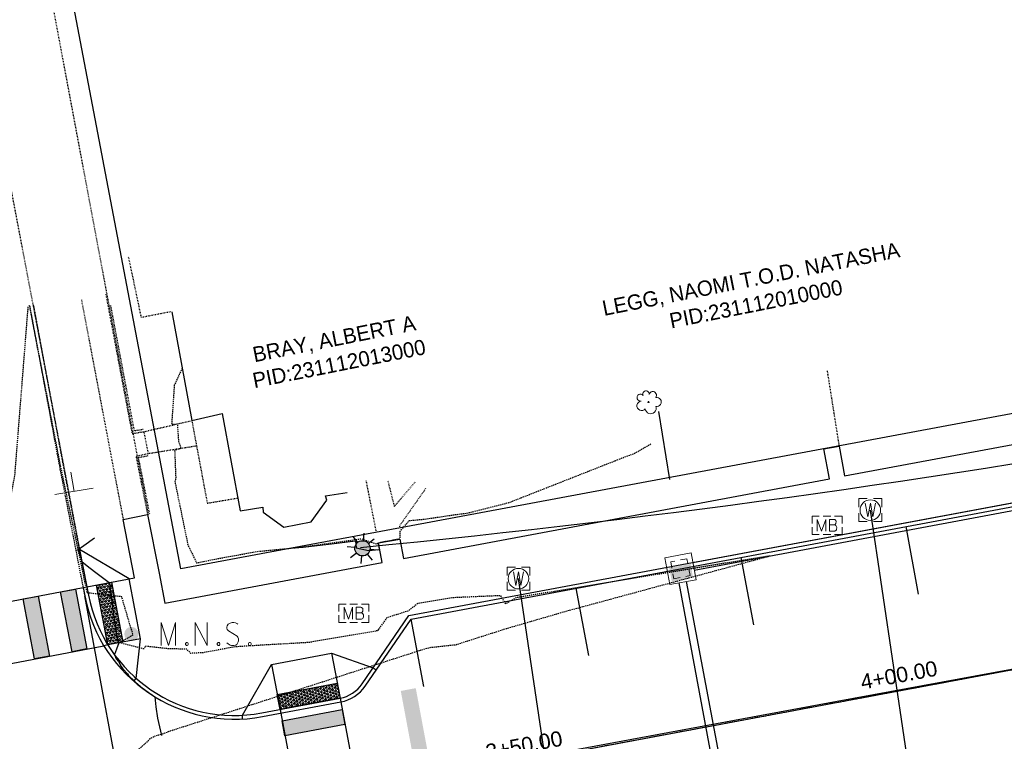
# Model space of a CAD drawing. Header units: feet. Extents: x 1748411 to 1753936, y 447116 to 448712.
# Tile 6 of 35: x 1749853 to 1749983, y 447990 to 448085. Entities that reach past the tile are written whole.
import ezdxf

# ---------------------------------------------------------------- set-up
doc = ezdxf.new("R2010")
doc.units = ezdxf.units.FT
doc.header["$MEASUREMENT"] = 0
for name, pattern in [('CL', [1.9999999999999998, 0.3, -0.15, 1.4, -0.15]), ('conduitpr', [0]), ('drainage01', [1.6, 0.85, -0.75]), ('dsolidcl', [0]), ('fenceex', [0]), ('OhDOT_USTN1', [0.054999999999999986, 0.014, -0.04099999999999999]), ('OhDOT_USTN2', [0.10999999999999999, 0.069, -0.04099999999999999]), ('OhDOT_USTN3', [0.22, 0.165, -0.055]), ('OhDOT_USTN5', [0.11, 0.055, -0.055]), ('rowex', [0]), ('waterex', [0])]:
    doc.linetypes.add(name, pattern=pattern)
for name, color, linetype in [('BD_X_Building', 231, 'Continuous'), ('BD_X_Canopy', 2, 'OhDOT_USTN2'), ('DR_P_Cells', 151, 'Continuous'), ('DR_P_Storm_Sewer', 151, 'Continuous'), ('DT_P_Contour_Major', 30, 'Continuous'), ('DT_P_Contour_Minor', 2, 'Continuous'), ('DT_X_Contour_Major', 132, 'OhDOT_USTN3'), ('DT_X_Contour_Minor', 136, 'OhDOT_USTN3'), ('LT_P_Conduit', 1, 'conduitpr'), ('LT_P_Poles', 2, 'Continuous'), ('PM_P_CL_Double_Solid', 2, 'dsolidcl'), ('PM_P_Crosswalk', 7, 'Continuous'), ('PM_P_Edge_Line', 7, 'Continuous'), ('PM_P_Parking_Lot_Stall', 7, 'Continuous'), ('PM_X_Surveyed_Line', 1, 'Continuous'), ('PV_P_Curb', 120, 'Continuous'), ('PV_P_Curb_Ramp', 120, 'Continuous'), ('PV_P_EOP', 7, 'Continuous'), ('PV_P_Walk', 231, 'Continuous'), ('PV_X_Curb', 120, 'OhDOT_USTN1'), ('PV_X_EOP', 7, 'OhDOT_USTN3'), ('PV_X_Steps', 120, 'OhDOT_USTN1'), ('PV_X_Walk', 120, 'OhDOT_USTN5'), ('RD_X_Cells', 7, 'Continuous'), ('RD_X_Fence', 230, 'fenceex'), ('RD_X_Wall', 120, 'OhDOT_USTN1'), ('RW_X_CL', 6, 'CL'), ('RW_X_Fee_RW', 6, 'rowex'), ('SH_Text', 7, 'Continuous'), ('SN_X_Public', 3, 'Continuous'), ('SV_P_Control_Cells_Set', 7, 'Continuous'), ('SV_X_Control_Cells_Found', 7, 'Continuous'), ('SV_X_Random_Point', 7, 'Continuous'), ('UT_X_Water', 133, 'waterex'), ('UT_X_Water_Cells', 133, 'Continuous'), ('VG_X_Cells', 3, 'Continuous')]:
    doc.layers.add(name, color=color, linetype=linetype)
doc.styles.add('CBUS', font='font31.shx', dxfattribs={"height": 0.1})
doc.styles.add('CoC-LINE', font='romans.shx')
doc.styles.get("Standard").update_dxf_attribs({"font": 'arial.ttf'})
doc.linetypes.add('LITE-SITE-N', pattern='A,0.55,-0.12,["L",CoC-LINE,S=0.07,R=0,X=-0.095,Y=-0.035],0.05', length=0.72)

# ---------------------------------------------------------------- blocks, each defined once
blk = doc.blocks.new('SGN1P')
at = {"layer": 'SN_X_Public', "color": 3, "linetype": 'Continuous', "lineweight": 0}
for p, q in [((0, 0.08), (0, -0.08)), ((0, 0), (-0.08, 0))]:
    blk.add_line(p, q, dxfattribs=at)
blk = doc.blocks.new('*U215', base_point=(1749860.587, 448022.6958, 734.2648999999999))
at = {"xscale": 31.87500000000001, "yscale": 31.87500000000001, "zscale": 31.87500000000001, "rotation": 279.4660643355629}
blk.add_blockref('SGN1P', (1749860.587, 448022.6958, 734.2648999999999), dxfattribs=at)
blk = doc.blocks.new('MB')
at = {"layer": 'RD_X_Cells', "color": 230, "linetype": 'Continuous', "lineweight": 0}
for p, q in [((-0.02558333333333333, 0.06108333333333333), (0.0245, 0.06108333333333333)), ((-0.02558333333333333, -0.06108333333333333), (0.0245, -0.06108333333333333))]:
    blk.add_line(p, q, dxfattribs=at)
at = {"layer": 'RD_X_Cells', "color": 230, "linetype": 'Continuous', "lineweight": 0, "flags": 128}
for points in [[(-0.09999999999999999, 0.01258333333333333), (-0.09999999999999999, 0.06108333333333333), (-0.0515, 0.06108333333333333)], [(-0.06482114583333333, -0.04), (-0.06482114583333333, 0.04), (-0.03584653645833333, -0.04), (-0.008131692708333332, 0.04), (-0.008131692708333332, -0.04)], [(0.05108705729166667, 0.003466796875), (0.05423158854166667, 0.006611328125), (0.05612611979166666, 0.008505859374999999), (0.05738588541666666, 0.010390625), (0.05801088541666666, 0.011650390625), (0.05927065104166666, 0.014169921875), (0.05990541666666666, 0.016064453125), (0.06116518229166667, 0.02046875), (0.06116518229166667, 0.02236328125), (0.06116518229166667, 0.0248828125), (0.06053041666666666, 0.028662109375), (0.05927065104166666, 0.031806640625), (0.05738588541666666, 0.034326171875), (0.05423158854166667, 0.036845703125), (0.05171205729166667, 0.03810546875), (0.05045229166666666, 0.038740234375), (0.04730776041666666, 0.04), (0.01643861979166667, 0.04), (0.01643861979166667, -0.04), (0.05108705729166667, -0.04), (0.05549135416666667, -0.03748046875), (0.05927065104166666, -0.034326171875), (0.06242494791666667, -0.029287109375), (0.06430971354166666, -0.023623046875), (0.06494447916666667, -0.01794921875), (0.06494447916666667, -0.014169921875), (0.06368471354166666, -0.010390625), (0.06116518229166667, -0.0047265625), (0.05801088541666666, -0.000947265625), (0.05108705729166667, 0.003466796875), (0.01643861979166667, 0.003466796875)], [(0.05033333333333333, 0.06108333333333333), (0.09999999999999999, 0.06108333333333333), (0.09999999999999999, 0.01258333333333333)], [(-0.0515, -0.06108333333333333), (-0.09999999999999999, -0.06108333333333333), (-0.09999999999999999, -0.01258333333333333)], [(0.09999999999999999, -0.01258333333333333), (0.09999999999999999, -0.06108333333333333), (0.05033333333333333, -0.06108333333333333)]]:
    blk.add_lwpolyline(points, dxfattribs=at)
blk = doc.blocks.new('*U175', base_point=(1749897.259, 448006.7017, 734.6746999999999))
at = {"color": 0, "linetype": 'ByBlock', "lineweight": -2, "xscale": 19.64529331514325, "yscale": 19.64529331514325, "zscale": 19.64529331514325}
blk.add_blockref('MB', (1749897.259, 448006.7017, 734.6746999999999), dxfattribs=at)
blk = doc.blocks.new('*U176', base_point=(1749959.295, 448018.2371, 734.2333))
at = {"color": 0, "linetype": 'ByBlock', "lineweight": -2, "xscale": 19.64529331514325, "yscale": 19.64529331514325, "zscale": 19.64529331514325}
blk.add_blockref('MB', (1749959.295, 448018.2371, 734.2333), dxfattribs=at)
blk = doc.blocks.new('WM')
at = {"layer": 'UT_X_Water_Cells', "color": 133, "linetype": 'Continuous', "lineweight": 0, "flags": 128}
for points in [[(-0.02, 0.075), (-0.075, 0.075), (-0.075, 0.02)], [(0.075, 0.02), (0.075, 0.075), (0.02, 0.075)], [(-0.03333333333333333, 0.045), (-0.01666666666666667, -0.045), (0, 0.045), (0.01666666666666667, -0.045), (0.03333333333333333, 0.045)], [(-0.075, -0.02), (-0.075, -0.075), (-0.02, -0.075)], [(0.02, -0.075), (0.075, -0.075), (0.075, -0.02)]]:
    blk.add_lwpolyline(points, dxfattribs=at)
at = {"layer": 'UT_X_Water_Cells', "color": 133, "linetype": 'Continuous', "lineweight": 0}
blk.add_circle((-1.940255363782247e-14, 0), 0.0675, dxfattribs=at)
blk = doc.blocks.new('*U152', base_point=(1749918.841, 448011.2455, 734.4249))
at = {"xscale": 20, "yscale": 20, "zscale": 5}
blk.add_blockref('WM', (1749918.841, 448011.2455, 734.4249), dxfattribs=at)
blk = doc.blocks.new('TREE')
at = {"layer": 'VG_X_Cells', "color": 3, "linetype": 'Continuous', "lineweight": 0}
blk.add_circle((0, 0), 0.012, dxfattribs=at)
for centre, radius, start, end in [((-0.04918672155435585, 0.1683766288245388), 0.06583849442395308, 354.0046972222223, 205.9741166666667), ((0.09130802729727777, 0.1414521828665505), 0.07764901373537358, 323.8299555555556, 165.0376027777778), ((-0.1426726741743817, -0.07743288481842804), 0.09868828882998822, 96.17219444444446, 320.5737111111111), ((-0.1654724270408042, 0.0932017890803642), 0.07353570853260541, 39.06254444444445, 279.5412388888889), ((0.1730121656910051, 0.001797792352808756), 0.09573570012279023, 259.1453111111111, 101.459613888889), ((0.04731863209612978, -0.1302604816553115), 0.1141857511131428, 184.9475722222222, 19.45715277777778)]:
    blk.add_arc(centre, radius, start, end, dxfattribs=at)
blk = doc.blocks.new('*U153', base_point=(1749935.882, 448034.4041999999, 735.4712999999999))
at = {"lineweight": -2, "xscale": 6.267479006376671, "yscale": 6.267479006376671, "zscale": 6.267479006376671}
blk.add_blockref('TREE', (1749935.882, 448034.4041999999, 735.4712999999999), dxfattribs=at)
blk = doc.blocks.new('*U155', base_point=(1749964.977, 448020.2355, 734.3649))
at = {"xscale": 20, "yscale": 20, "zscale": 5}
blk.add_blockref('WM', (1749964.977, 448020.2355, 734.3649), dxfattribs=at)
blk = doc.blocks.new('MNAILS')
at = {"layer": 'SV_P_Control_Cells_Set', "linetype": 'Continuous', "lineweight": 0}
h = blk.add_hatch(color=7, dxfattribs=at)
edge = h.paths.add_edge_path()
edge.add_arc((2.499999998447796e-05, -2.916666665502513e-05), 0.0248708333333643, 0, 360)
at = {"layer": 'SV_P_Control_Cells_Set', "color": 7, "linetype": 'Continuous', "lineweight": 0, "flags": 128}
for points in [[(0.1045201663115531, -0.04002916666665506), (0.1045201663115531, 0.03997083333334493), (0.1298729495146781, -0.04002916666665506), (0.1541234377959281, 0.03997083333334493), (0.1541234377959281, -0.04002916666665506)], [(0.2230211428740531, -0.04002916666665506), (0.2230211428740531, 0.03997083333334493), (0.2643614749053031, -0.04002916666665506), (0.2643614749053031, 0.03997083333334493)], [(0.3718309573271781, 0.03429700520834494), (0.3707286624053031, 0.03555677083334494), (0.3690709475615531, 0.03681653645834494), (0.3641148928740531, 0.03871106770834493), (0.3580479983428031, 0.03997083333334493), (0.3536388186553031, 0.03997083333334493), (0.3519896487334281, 0.03997083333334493), (0.3448204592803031, 0.03807630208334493), (0.3387621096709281, 0.03429700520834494), (0.3348998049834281, 0.02925794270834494), (0.3337975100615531, 0.02421888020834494), (0.3337975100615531, 0.02043958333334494), (0.3348998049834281, 0.01540052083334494), (0.3393089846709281, 0.01099622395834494), (0.3696263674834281, -0.007900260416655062), (0.3723778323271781, -0.01041979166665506), (0.3734801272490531, -0.01293932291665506), (0.3745824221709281, -0.01671861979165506), (0.3745824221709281, -0.02049791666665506), (0.3740355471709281, -0.02427721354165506), (0.3734801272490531, -0.02679674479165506), (0.3723778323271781, -0.02995104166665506), (0.3712755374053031, -0.03247057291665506), (0.3701732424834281, -0.03435533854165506), (0.3685240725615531, -0.03624986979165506), (0.3668663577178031, -0.03750963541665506), (0.3646617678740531, -0.03876940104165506), (0.3630125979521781, -0.03939440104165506), (0.3580479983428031, -0.04002916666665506), (0.3503319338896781, -0.04002916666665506), (0.3453758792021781, -0.03876940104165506), (0.338206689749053, -0.03435533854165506), (0.3337975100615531, -0.03057604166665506)], [(0.1927123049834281, -0.02931627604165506), (0.1954637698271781, -0.02931627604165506), (0.1971214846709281, -0.03057604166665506), (0.1987706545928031, -0.03309557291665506), (0.1987706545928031, -0.03624986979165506), (0.1971214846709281, -0.03876940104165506), (0.1954637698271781, -0.04002916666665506), (0.1927123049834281, -0.04002916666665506), (0.1910545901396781, -0.03876940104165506), (0.1894054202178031, -0.03624986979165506), (0.1894054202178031, -0.03309557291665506), (0.1910545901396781, -0.03057604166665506), (0.1927123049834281, -0.02931627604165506)], [(0.3034886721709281, -0.02931627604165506), (0.3062401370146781, -0.02931627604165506), (0.3078978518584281, -0.03057604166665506), (0.3095470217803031, -0.03309557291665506), (0.3095470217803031, -0.03624986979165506), (0.3078978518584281, -0.03876940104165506), (0.3062401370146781, -0.04002916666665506), (0.3034886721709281, -0.04002916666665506), (0.3018309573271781, -0.03876940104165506), (0.300181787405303, -0.03624986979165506), (0.300181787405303, -0.03309557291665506), (0.3018309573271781, -0.03057604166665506), (0.3034886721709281, -0.02931627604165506)], [(0.4126158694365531, -0.02931627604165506), (0.4153673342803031, -0.02931627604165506), (0.4170250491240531, -0.03057604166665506), (0.4186742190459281, -0.03309557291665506), (0.4186742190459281, -0.03624986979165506), (0.4170250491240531, -0.03876940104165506), (0.4153673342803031, -0.04002916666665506), (0.4126158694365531, -0.04002916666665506), (0.4109581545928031, -0.03876940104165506), (0.4093089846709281, -0.03624986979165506), (0.4093089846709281, -0.03309557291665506), (0.4109581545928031, -0.03057604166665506), (0.4126158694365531, -0.02931627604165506)]]:
    blk.add_lwpolyline(points, dxfattribs=at)
blk = doc.blocks.new('*U134', base_point=(1749868.1, 448003.9789999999, 734.04))
at = {"xscale": 37.50000000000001, "yscale": 37.50000000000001, "zscale": 37.50000000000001}
blk.add_blockref('MNAILS', (1749868.1, 448003.9789999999, 734.04), dxfattribs=at)
blk = doc.blocks.new('*U301')
h = blk.add_hatch()
h.set_pattern_fill('HEX', color=0, scale=0.9999999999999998, angle=-529.0250155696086)
h.set_pattern_definition([(190.9749844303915, (-3.926816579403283, -0.7615167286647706), (0.04121856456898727, -0.2125465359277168), [0.125, -0.2499999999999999]), (310.9749844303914, (-3.926816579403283, -0.7615167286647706), (0.163461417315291, 0.1419695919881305), [0.125, -0.2499999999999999]), (250.9749844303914, (-4.049530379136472, -0.7853142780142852), (0.2046799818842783, -0.07057694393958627), [0.125, -0.2499999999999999])])
h.paths.add_polyline_path([(0, 0), (-7.853658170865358, -1.523038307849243), (-7.472897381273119, -3.48645910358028), (0.3807607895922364, -1.963420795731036)])
at = {"color": 0}
blk.add_lwpolyline([(0, 0), (-7.853658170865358, -1.523038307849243), (-7.472897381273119, -3.48645910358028), (0.3807607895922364, -1.963420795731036)], close=True, dxfattribs=at)
blk = doc.blocks.new('*U303')
h = blk.add_hatch()
h.set_pattern_fill('HEX', color=0, scale=0.9999999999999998, angle=-439.2196384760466)
h.set_pattern_definition([(280.7803615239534, (0.7485315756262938, -3.931260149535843), (0.2126853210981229, 0.04049634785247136), [0.125, -0.2499999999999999]), (40.78036152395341, (0.7485315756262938, -3.931260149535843), (-0.1414135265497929, 0.1639427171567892), [0.125, -0.2499999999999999]), (340.7803615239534, (0.7719121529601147, -4.054054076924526), (0.07127179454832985, 0.2044390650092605), [0.125, -0.2499999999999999])])
h.paths.add_polyline_path([(0, 0), (1.496710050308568, -7.860665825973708), (3.461412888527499, -7.486576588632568), (1.964702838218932, 0.374089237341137)])
at = {"color": 0}
blk.add_lwpolyline([(0, 0), (1.496710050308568, -7.860665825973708), (3.461412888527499, -7.486576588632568), (1.964702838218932, 0.374089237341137)], close=True, dxfattribs=at)
blk = doc.blocks.new('LITE-POLE-N')
blk.add_hatch(color=256).paths.add_polyline_path([(1, 0, 1), (-1, 0, 1)])
for p, q in [((-1.414213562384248, 1.414213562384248), (-0.7071067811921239, 0.7071067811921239)), ((0, 1.999999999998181), (0, 0.9999999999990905)), ((0.70710694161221, 0.7071066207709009), (1.414213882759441, 1.414213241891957)), ((-1.000000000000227, -2.265460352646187e-07), (-2.000000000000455, -4.539060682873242e-07)), ((-0.7071066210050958, -0.7071069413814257), (-1.414213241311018, -1.414213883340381)), ((0, -0.9999999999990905), (0, -2.000000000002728)), ((0.7071067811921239, -0.7071067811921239), (1.414213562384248, -1.414213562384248)), ((1.000000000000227, -2.268961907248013e-07), (2.000000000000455, -4.53205757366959e-07))]:
    blk.add_line(p, q)
blk.add_circle((0, 0), 1)
blk = doc.blocks.new('CB3A-P')
at = {"layer": 'Defpoints', "color": 20, "linetype": 'drainage01', "lineweight": 0}
blk.add_lwpolyline([(1.083331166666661, 1.12499774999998), (-1.083331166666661, 1.12499774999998), (-1.083331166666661, -1.12499774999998), (1.083331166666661, -1.12499774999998), (1.083331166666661, 1.12499774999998)], close=True, dxfattribs=at)
at = {"layer": 'DR_P_Cells', "color": 151, "linetype": 'Continuous', "lineweight": 13, "flags": 128}
blk.add_lwpolyline([(-1.749996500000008, 1.791663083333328), (1.749996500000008, 1.791663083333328), (1.749996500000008, -1.791663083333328), (-1.749996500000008, -1.791663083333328), (-1.749996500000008, 1.791663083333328)], close=True, dxfattribs=at)
at = {"layer": 'DR_P_Cells', "color": 151, "linetype": 'Continuous', "lineweight": 0, "extrusion": (0, 0, -1)}
blk.add_solid([(1.416663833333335, 0.3749992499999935), (-1.416663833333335, 0.3749992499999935), (1.416663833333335, -1.458330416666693), (-1.416663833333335, -1.458330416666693)], dxfattribs=at)

msp = doc.modelspace()

# ---------------------------------------------------------------- hatches: boundary and pattern name
at = {"layer": 'PM_P_Crosswalk'}
h = msp.add_hatch(color=256, dxfattribs=at)
h.dxf.hatch_style = 1
h.paths.add_polyline_path([(1749855.40060856, 448000.717116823), (1749853.904256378, 448008.5759031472), (1749855.868959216, 448008.9499923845), (1749857.365311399, 448001.09120606)])
h.paths.add_polyline_path([(1749860.312365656, 448001.6523399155), (1749858.816013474, 448009.5111262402), (1749860.780716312, 448009.8852154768), (1749862.277068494, 448002.0264291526)])
h = msp.add_hatch(color=256, dxfattribs=at)
h.dxf.hatch_style = 1
h.paths.add_polyline_path([(1749905.618212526, 447984.7189904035), (1749907.584174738, 447985.0864037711), (1749905.379694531, 447996.8821770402), (1749903.41373232, 447996.5147636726)])
h = msp.add_hatch(color=256, dxfattribs=at)
h.dxf.hatch_style = 1
h.paths.add_polyline_path([(1749887.86545764, 447992.6155354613), (1749895.729281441, 447994.0851842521), (1749896.096694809, 447992.1192220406), (1749888.232871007, 447990.6495732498)])

# ---------------------------------------------------------------- linework, layer by layer
at = {"color": 7, "linetype": 'Continuous', "lineweight": -3, "flags": 128}
msp.add_lwpolyline([(1749575.901489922, 447923.1229830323), (1750278.466880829, 448054.4235314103), (1750351.0686414, 448069.8854826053), (1750790.007110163, 448157.1003943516, 0.00409262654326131), (1750793.213049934, 448157.7647211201), (1750938.258554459, 448189.0610228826, 0.01292986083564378), (1750948.308282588, 448191.5029956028), (1751026.944275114, 448212.7782244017)], format="xyb", dxfattribs=at)
at = {"layer": 'BD_X_Building', "flags": 128}
msp.add_lwpolyline([(1749873.415999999, 448046.2212999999), (1749876.017, 448031.9679999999), (1749880.01, 448032.9197999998), (1749882.362, 448020.1365), (1749885.32, 448020.6254000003), (1749885.371, 448019.9482999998), (1749888.062, 448018.0153999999), (1749891.672, 448018.7033000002), (1749893.716, 448021.5296999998), (1749893.530999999, 448022.1128000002), (1749896.408, 448022.5540999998)], dxfattribs=at)
at = {"layer": 'BD_X_Canopy', "flags": 128}
for points in [[(1749867.694, 448053.4622999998), (1749869.364, 448045.5263), (1749873.231, 448046.2771000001)], [(1749876.017, 448031.9679999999), (1749878.043, 448021.1395), (1749882.051256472, 448021.8254148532)]]:
    msp.add_lwpolyline(points, dxfattribs=at)
at = {"layer": 'DR_P_Storm_Sewer', "color": 151, "linetype": 'Continuous', "lineweight": -3}
for p, q in [((1749941.702456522, 448013.3587790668), (1750110.011024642, 448044.8135127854)), ((1749941.886163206, 448012.375797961), (1750110.19473132, 448043.8305316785)), ((1749947.951503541, 447973.1169572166), (1749940.894727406, 448010.876484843)), ((1749946.969754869, 447972.9266560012), (1749939.9117463, 448010.6927781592))]:
    msp.add_line(p, q, dxfattribs=at)
at = {"layer": 'DT_P_Contour_Major', "color": 30, "linetype": 'Continuous', "lineweight": -3, "elevation": 735, "flags": 128}
msp.add_lwpolyline([(1749889.358516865, 448015.377198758), (1749889.369989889, 448015.3475903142), (1749889.39527499, 448015.2823370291), (1749890.499279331, 448015.3741427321), (1749890.616477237, 448015.3822300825), (1749893.94794726, 448015.7882230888), (1749894.341951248, 448015.8131065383), (1749897.482812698, 448016.1831225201), (1749897.551528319, 448015.3045075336), (1749899.184594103, 448014.915517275), (1749900.581693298, 448015.071374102), (1749900.63709696, 448015.0978745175), (1749900.476711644, 448015.9450691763), (1749901.210674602, 448016.072262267), (1749901.201880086, 448016.1325285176), (1749901.346867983, 448016.1777986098)], dxfattribs=at)
at = {"layer": 'DT_P_Contour_Minor', "color": 2, "linetype": 'Continuous', "lineweight": -3, "elevation": 734, "flags": 128}
msp.add_lwpolyline([(1749863.124443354, 448016.5224950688), (1749863.125895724, 448016.5227500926), (1749863.266135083, 448016.5473749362), (1749861.852682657, 448015.5401134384), (1749861.134504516, 448015.0437638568), (1749861.610154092, 448013.47457877), (1749862.533351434, 448012.7658388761), (1749863.615508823, 448011.9350651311), (1749864.994006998, 448010.8767901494), (1749865.189765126, 448010.72650636), (1749865.212118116, 448010.5185775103), (1749865.681682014, 448007.1860468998), (1749865.74506683, 448006.5422566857), (1749865.858457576, 448005.8406350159), (1749866.029811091, 448005.0734681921), (1749866.204745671, 448003.5302090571), (1749866.434148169, 448002.8178207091), (1749866.136403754, 448002.0142421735), (1749865.886849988, 448001.2865276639), (1749866.119691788, 448000.7221525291), (1749866.139865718, 448000.6931215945), (1749866.390524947, 448000.3581338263), (1749866.765394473, 447999.7313225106), (1749866.989616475, 447999.4010634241), (1749867.567191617, 447998.7512663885), (1749867.73127329, 447998.5549542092), (1749868.451321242, 447997.848781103), (1749868.648173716, 447997.6703669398), (1749868.700640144, 447997.6232090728), (1749869.575654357, 447996.8911450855), (1749869.66160343, 447996.8205326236), (1749870.641814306, 447996.1007034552), (1749870.671046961, 447996.0796696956), (1749871.176654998, 447995.7554812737), (1749871.318480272, 447994.4163496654), (1749871.502913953, 447992.9361803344), (1749872.050550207, 447990.6772436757)], dxfattribs=at)
at = {"layer": 'DT_X_Contour_Major', "color": 132, "linetype": 'OhDOT_USTN3', "lineweight": -3, "elevation": 735, "flags": 128}
msp.add_lwpolyline([(1749874.760387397, 448038.8541501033), (1749873.725284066, 448036.6383400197), (1749873.37330619, 448031.5014013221), (1749874.118796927, 448031.5310454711), (1749874.271530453, 448029.2809745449), (1749874.585353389, 448028.3060878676), (1749873.770312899, 448028.0503614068), (1749873.910861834, 448024.4252077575), (1749873.807939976, 448023.9247221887), (1749875.498671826, 448015.6764223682), (1749876.647099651, 448013.3118587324), (1749878.817508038, 448013.7591768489), (1749884.529250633, 448014.8052268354), (1749890.270598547, 448015.3681618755), (1749898.288900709, 448016.4836475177), (1749900.236945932, 448015.7955653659), (1749900.496053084, 448015.957129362), (1749902.583524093, 448016.3620017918), (1749903.255274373, 448016.4787335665), (1749903.331186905, 448016.6119152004), (1749903.334117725, 448017.4531732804), (1749904.524462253, 448018.8645808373), (1749906.519106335, 448019.0514581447), (1749910.79730573, 448019.6790430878), (1749912.04702589, 448019.8245659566), (1749917.561892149, 448021.2148263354), (1749932.987921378, 448027.2899413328), (1749933.988287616, 448027.6270906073), (1749936.240293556, 448028.9563144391)], dxfattribs=at)
at = {"layer": 'DT_X_Contour_Minor', "color": 136, "linetype": 'OhDOT_USTN3', "lineweight": -3, "elevation": 734, "flags": 128}
for points in [[(1749755.249456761, 447986.7017300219), (1749770.955506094, 447989.5419741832), (1749786.618155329, 447992.4469147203), (1749787.087994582, 447994.1477262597), (1749787.287330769, 447994.8379926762), (1749788.172474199, 447994.9874710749), (1749791.218167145, 447995.5906471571), (1749791.578580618, 447995.1082644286), (1749792.647151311, 447993.5553288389), (1749794.65711419, 447994.4846259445), (1749810.423399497, 447997.4207923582), (1749811.516771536, 447997.1835142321), (1749812.014203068, 447997.9915090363), (1749812.106881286, 447998.2056722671), (1749809.96466715, 448009.1006038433), (1749809.575768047, 448011.0885413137), (1749807.505332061, 448022.0903614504), (1749809.012805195, 448024.7486412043), (1749810.847775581, 448025.2399175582), (1749812.967670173, 448017.9408857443), (1749816.741331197, 448012.7152303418), (1749816.956586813, 448012.4854449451), (1749817.011784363, 448012.4636501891), (1749821.550971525, 448005.0673465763), (1749820.286155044, 448013.5871514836), (1749817.708207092, 448027.4941503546), (1749826.993310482, 448017.3994366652), (1749834.461278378, 448014.5722147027), (1749839.015343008, 448014.1610720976), (1749846.814373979, 448014.3065312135), (1749851.479379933, 448017.6675570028), (1749852.824305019, 448024.7803907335), (1749854.543654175, 448046.5688951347), (1749854.557387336, 448047.0210529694)], [(1749809.262716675, 447936.0813231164), (1749819.885022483, 447938.3004479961), (1749821.051903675, 447938.9788134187), (1749822.539221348, 447939.7305910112), (1749825.325618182, 447940.4497345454), (1749826.358985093, 447940.8037026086), (1749827.793988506, 447939.8059701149), (1749833.442518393, 447932.6093451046), (1749836.860994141, 447916.3133663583), (1749838.235360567, 447911.1249947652), (1749839.350914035, 447908.9846985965), (1749839.309788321, 447917.1422057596), (1749835.64119947, 447938.3960984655), (1749847.9112111, 447946.8225163), (1749853.146510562, 447951.4737920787), (1749859.069712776, 447953.9813154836), (1749864.896255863, 447954.4138221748), (1749871.95593397, 447956.5016172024), (1749876.207295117, 447957.8064307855), (1749877.650895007, 447959.0914795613), (1749877.845836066, 447959.2081786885), (1749878.357736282, 447959.3173594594), (1749883.755450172, 447960.2636319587), (1749877.554137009, 447960.2154079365), (1749863.900032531, 447959.6480128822), (1749860.735703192, 447961.6700298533), (1749837.546077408, 447971.9944695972), (1749864.610608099, 447984.6886164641), (1749870.583319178, 447990.2677482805), (1749871.07843984, 447990.5458900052), (1749871.294853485, 447990.639438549), (1749871.37063239, 447990.660292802), (1749872.153941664, 447990.8920327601), (1749873.218381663, 447991.2927759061), (1749878.212910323, 447992.895629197), (1749906.171308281, 448001.9251300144), (1749907.258880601, 448002.2270708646), (1749910.621531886, 448002.5843579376), (1749917.297414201, 448004.7194459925), (1749925.004447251, 448006.9611528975), (1749951.843074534, 448014.2429708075), (1749918.5451875, 448008.737665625), (1749917.172985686, 448007.9484303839), (1749916.520990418, 448009.0084289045), (1749910.190447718, 448008.7380487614), (1749905.67545645, 448007.9928407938), (1749904.349346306, 448006.9892576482), (1749901.57309242, 448006.0993042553), (1749900.351528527, 448004.4096373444), (1749899.858432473, 448004.3091930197), (1749896.665707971, 448003.7676193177), (1749891.356371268, 448002.8678472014), (1749885.283937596, 448002.5206186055), (1749881.696234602, 448002.2950608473), (1749877.524581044, 448001.534519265), (1749875.90633318, 448001.443917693), (1749875.350080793, 448002.0007622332), (1749873.027555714, 448002.0357829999), (1749869.918211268, 448002.3775070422), (1749869.7275, 448002.0296389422), (1749868.640615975, 448002.2995354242), (1749866.504793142, 448002.8377900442), (1749868.331613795, 448003.8882415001), (1749867.915784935, 448005.1648443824), (1749866.841858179, 448008.8644552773), (1749862.349789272, 448009.3714957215), (1749862.311707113, 448009.3713058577), (1749861.680081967, 448012.4074885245), (1749858.892612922, 448025.650258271), (1749854.806909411, 448046.7550429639), (1749854.750906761, 448047.0468442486)]]:
    msp.add_lwpolyline(points, dxfattribs=at)
at = {"layer": 'LT_P_Conduit', "linetype": 'LITE-SITE-N'}
msp.add_arc((1749765.735416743, 449385.9961717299), 1377.031249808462, 275.5170125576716, 285.517012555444, dxfattribs=at)
at = {"layer": 'PM_P_CL_Double_Solid'}
msp.add_line((1749907.579866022, 447985.1094589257), (1750270.798695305, 448052.9904449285), dxfattribs=at)
at = {"layer": 'PM_P_Edge_Line'}
for points in [[(1749822.542546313, 448002.6044768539), (1749861.763067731, 448010.0722600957)], [(1749822.716390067, 447994.4938783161), (1749864.49822163, 448002.4493478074)], [(1749895.545574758, 447995.0681653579), (1749899.954535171, 447971.4766188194)], [(1749887.681750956, 447993.5985165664), (1749892.09071137, 447970.0069700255)]]:
    msp.add_lwpolyline(points, dxfattribs=at)
for points in [[(1749860.312365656, 448001.652339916), (1749858.816013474, 448009.5111262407), (1749860.780716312, 448009.8852154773), (1749862.277068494, 448002.026429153)], [(1749855.40060856, 448000.7171168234), (1749853.904256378, 448008.5759031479), (1749855.868959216, 448008.9499923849), (1749857.365311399, 448001.0912060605)], [(1749887.86545764, 447992.6155354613), (1749895.729281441, 447994.0851842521), (1749896.096694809, 447992.1192220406), (1749888.232871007, 447990.6495732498)], [(1749887.86545764, 447992.6155354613), (1749895.729281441, 447994.0851842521), (1749896.096694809, 447992.1192220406), (1749888.232871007, 447990.6495732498)]]:
    msp.add_lwpolyline(points, close=True, dxfattribs=at)
at = {"layer": 'PM_P_Parking_Lot_Stall'}
for points in [[(1749971.304978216, 448009.2266356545), (1749969.651618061, 448018.0734656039)], [(1749949.67939389, 448005.1850886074), (1749948.026033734, 448014.0319185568)], [(1749928.053809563, 448001.1435415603), (1749926.400449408, 448009.9903715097)], [(1749906.428225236, 447997.1019945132), (1749904.774865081, 448005.9488244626)]]:
    msp.add_lwpolyline(points, dxfattribs=at)
at = {"layer": 'PM_X_Surveyed_Line', "flags": 128}
msp.add_lwpolyline([(1749878.479, 447979.8719999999), (1749920.235, 447987.7203999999), (1749960.642, 447995.1722), (1749999.423, 448002.309), (1750036.011, 448008.9027), (1750070.867, 448015.2960999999), (1750106.195, 448021.7758999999), (1750143.77, 448028.8242), (1750181.981, 448036.0685), (1750229.69, 448045.0521999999), (1750278.429, 448054.6192)], dxfattribs=at)
at = {"layer": 'PV_P_Curb'}
msp.add_lwpolyline([(1749862.258612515, 448010.1686852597), (1749862.465782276, 448009.0800844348, 0.4119687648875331), (1749885.188153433, 447993.6411516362), (1749895.453721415, 447995.5596559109, 0.1989123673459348), (1749898.339419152, 447997.4397952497), (1749904.479429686, 448006.4022681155), (1750056.265684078, 448034.7691912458), (1750065.228156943, 448028.6291807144, 0.1989123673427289), (1750068.598112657, 448027.9181435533), (1750068.64572182, 448027.927041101, 0.4142135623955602), (1750076.238828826, 448039.010575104), (1750074.218055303, 448049.8233672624), (1750074.709545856, 448049.9152206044)], format="xyb", dxfattribs=at)
msp.add_lwpolyline([(1749860.806872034, 448014.9799289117), (1749861.296176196, 448015.0752634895), (1749862.258612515, 448010.1686852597)], dxfattribs=at)
at = {"layer": 'PV_P_EOP'}
msp.add_lwpolyline([(1749861.763067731, 448010.0722600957), (1749861.975061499, 448008.9842033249, 0.4119648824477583), (1749885.280006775, 447993.1496610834), (1749895.545574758, 447995.068165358, 0.1989123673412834), (1749898.751905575, 447997.1572090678), (1749904.774865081, 448005.9488244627), (1750056.153955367, 448034.2396537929), (1750064.945570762, 448028.2166942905, 0.1989123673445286), (1750068.689965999, 448027.4266530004), (1750068.737575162, 448027.4355505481, 0.4142135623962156), (1750076.730319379, 448039.1024284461), (1750074.392999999, 448051.6090000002), (1750086.866876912, 448053.950072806), (1750089.206813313, 448041.4335342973, 0.4138852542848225), (1750100.863135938, 448033.4394155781, 0.1994649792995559), (1750104.079915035, 448035.530406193), (1750110.10287454, 448044.322021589), (1750196.605211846, 448060.4882097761), (1750205.396827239, 448054.4652502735, 0.1989123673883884), (1750209.141222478, 448053.6752089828), (1750209.141222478, 448053.6752089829, 0.414213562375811), (1750217.133966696, 448065.3420868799), (1750215.134076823, 448076.0431344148)], format="xyb", dxfattribs=at)
msp.add_lwpolyline([(1749875.247673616, 447946.512949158), (1749869.327574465, 447977.9605914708), (1749867.827218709, 447977.6801940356), (1749861.975061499, 448008.9842033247)], dxfattribs=at)
at = {"layer": 'PV_P_Walk'}
for points in [[(1749871.729823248, 448011.9711301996), (1749871.729823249, 448011.9711301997), (1749872.462887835, 448008.0486347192), (1749900.98008101, 448013.3781359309), (1749900.503540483, 448015.9280177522), (1749903.295, 448016.4112), (1749903.764587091, 448013.8985247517), (1749959.601802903, 448024.3337912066), (1749958.866976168, 448028.2657156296), (1749960.871246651, 448028.6402883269), (1749961.606073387, 448024.708363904), (1750025.220883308, 448036.5971639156), (1750024.504467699, 448040.4305737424), (1750031.741, 448041.8434000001), (1750032.46832451, 448037.9516186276), (1750074.952882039, 448045.8914428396)], [(1749868.485528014, 448011.364812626), (1749867.021836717, 448019.0117892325), (1749870.213793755, 448019.6425825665), (1749871.729823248, 448011.9711301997)], [(1749868.399364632, 447997.7896915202), (1749868.729527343, 447998.1651813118), (1749869.270334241, 448003.3575689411), (1749867.800325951, 448011.2233163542), (1749861.296176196, 448015.0752634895)], [(1749861.763067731, 448010.0722600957), (1749862.258612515, 448010.1686852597), (1749868.487577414, 448011.3541056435)], [(1749869.270334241, 448003.3575689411), (1749865.023258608, 448002.5493174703), (1749864.49822163, 448002.4493478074)], [(1749882.670688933, 447992.8376491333), (1749882.644068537, 447993.3369399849), (1749886.487657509, 447999.9878937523), (1749894.351481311, 448001.4575425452), (1749899.792515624, 447999.5608563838), (1749900.205002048, 447999.2782702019)], [(1749894.351481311, 448001.4575425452), (1749895.453721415, 447995.5596559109), (1749895.545574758, 447995.068165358)], [(1749886.487657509, 447999.9878937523), (1749887.589897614, 447994.0900071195), (1749887.681750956, 447993.5985165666)]]:
    msp.add_lwpolyline(points, dxfattribs=at)
at = {"layer": 'PV_X_Curb', "flags": 128}
for points in [[(1749809.824, 448285.5425999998), (1749861.296176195, 448015.0752634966)], [(1749855.24, 448047.1609), (1749859.214, 448025.7245999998), (1749861.259569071, 448015.0681310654)]]:
    msp.add_lwpolyline(points, dxfattribs=at)
at = {"layer": 'PV_X_EOP', "flags": 128}
msp.add_lwpolyline([(1749854.746, 448047.0457000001), (1749858.734999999, 448025.6137999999), (1749861.975061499, 448008.9842033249)], dxfattribs=at)
at = {"layer": 'PV_X_Steps', "flags": 128}
for points in [[(1749869.721, 448030.5186999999), (1749876.017, 448031.9679999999)], [(1749876.640285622, 448028.6366829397), (1749870.294, 448027.6157)]]:
    msp.add_lwpolyline(points, dxfattribs=at)
at = {"layer": 'PV_X_Walk', "flags": 128}
for points in [[(1749819.936, 448288.0902), (1749870.291394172, 448019.6571396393)], [(1749864.736, 448048.5481000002), (1749868.181, 448030.2812000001), (1749869.721, 448030.5186999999), (1749870.294, 448027.6157), (1749868.707, 448027.2672999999), (1749870.213793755, 448019.6425825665)], [(1749861.548, 448047.8054999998), (1749865.475, 448027.0962), (1749867.022109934, 448019.0118432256)], [(1749959.314, 448038.4806), (1749960.871246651, 448028.6402883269)], [(1749900.229120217, 448017.3070451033), (1749898.891, 448024.0921999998)], [(1749901.716, 448024.0666), (1749902.558999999, 448020.7056), (1749905.362, 448024.0060000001)], [(1749906.673, 448023.0529999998), (1749903.231, 448018.1375000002), (1749903.232971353, 448017.8684267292)]]:
    msp.add_lwpolyline(points, dxfattribs=at)
at = {"layer": 'RD_X_Fence', "flags": 128}
msp.add_lwpolyline([(1749938.679, 448024.2311), (1749937.239, 448033.1574999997)], dxfattribs=at)
at = {"layer": 'RD_X_Wall', "flags": 128}
for points in [[(1749865.361, 448047.0468000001), (1749868.450999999, 448030.6488999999), (1749869.745999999, 448030.8612000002)], [(1749870.255, 448027.3322000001), (1749869.006999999, 448027.0820999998), (1749870.473271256, 448019.6940800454)]]:
    msp.add_lwpolyline(points, dxfattribs=at)
at = {"layer": 'RW_X_CL'}
msp.add_line((1749575.901489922, 447923.1229830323), (1750321.318226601, 448062.4319036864), dxfattribs=at)
at = {"layer": 'RW_X_Fee_RW'}
msp.add_lwpolyline([(1750282.630665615, 448088.773037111), (1749874.580837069, 448012.5137067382), (1749821.617776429, 448290.6737425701), (1750228.685928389, 448368.513682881)], close=True, dxfattribs=at)
at = {"layer": 'UT_X_Water'}
for points, elevation in [([(1749971.129710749, 447978.9410091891), (1749964.977, 448020.2355)], 734.3622383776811), ([(1749924.96369713, 447970.1147646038), (1749918.841, 448011.2455)], 734.4222560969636)]:
    msp.add_lwpolyline(points, dxfattribs=dict(at, elevation=elevation))

# ---------------------------------------------------------------- block references
at = {"layer": 'DR_P_Cells', "color": 151, "linetype": 'Continuous', "lineweight": -3, "rotation": 10.58573858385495}
msp.add_blockref('CB3A-P', (1749940.074096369, 448012.5458024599, 734.0291497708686), dxfattribs=at)
at = {"layer": 'LT_P_Poles', "rotation": 354.2104860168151}
msp.add_blockref('LITE-POLE-N', (1749898.386392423, 448015.2228245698), dxfattribs=at)
at = {"layer": 'PV_P_Curb_Ramp', "xscale": -1}
for name, p, rotation in [('*U303', (1749865.023258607, 448002.5493174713), 201.5553468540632), ('*U301', (1749895.453721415, 447995.5596559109), 201.5607230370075)]:
    msp.add_blockref(name, p, dxfattribs=dict(at, rotation=rotation))
at = {"layer": 'SN_X_Public'}
msp.add_blockref('*U215', (1749860.587, 448022.6958, 734.2648999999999), dxfattribs=at)
at = {"layer": 'SV_X_Control_Cells_Found'}
msp.add_blockref('*U134', (1749868.1, 448003.9789999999, 734.04), dxfattribs=at)
at = {"layer": 'SV_X_Random_Point'}
for name, p in [('*U176', (1749959.295, 448018.2371, 734.2333)), ('*U175', (1749897.259, 448006.7017, 734.6746999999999))]:
    msp.add_blockref(name, p, dxfattribs=at)
at = {"layer": 'UT_X_Water_Cells'}
for name, p in [('*U155', (1749964.977, 448020.2355, 734.3649)), ('*U152', (1749918.841, 448011.2455, 734.4249))]:
    msp.add_blockref(name, p, dxfattribs=at)
at = {"layer": 'VG_X_Cells'}
msp.add_blockref('*U153', (1749935.882, 448034.4041999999, 735.4712999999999), dxfattribs=at)

# ---------------------------------------------------------------- texts
at = {"color": 7, "linetype": 'Continuous', "lineweight": -3, "char_height": 2, "attachment_point": 8, "rotation": 10.585738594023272}
for s, insert in [('4+00.00', (1749968.910225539, 447997.5886377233)), ('3+50.00', (1749919.761170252, 447988.4033035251))]:
    msp.add_mtext(s, dxfattribs=dict(at, insert=insert))
at = {"layer": 'SH_Text', "char_height": 2, "width": 42.03753408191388, "attachment_point": 1, "rotation": 11.238023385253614, "style": 'CBUS'}
for s, insert in [('\\pxqc;LEGG, NAOMI T.O.D. NATASHA\\PPID:231112010000', (1749928.514746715, 448047.4302730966)), ('\\pxqc;BRAY, ALBERT A\\PPID:231112013000', (1749873.865349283, 448039.5967021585))]:
    msp.add_mtext(s, dxfattribs=dict(at, insert=insert))

doc.saveas('drawing.dxf')
